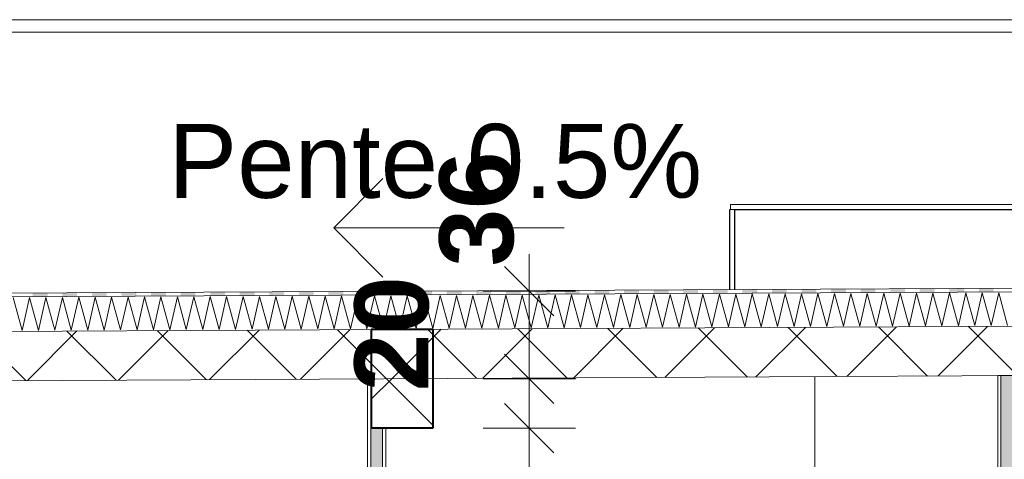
# Model space of a CAD drawing. Header units: millimetres. Extents: x -58263 to 69124, y -53000 to 22363.
# Tile 17 of 29: x -23009 to -19013, y 6486 to 8270. Entities that reach past the tile are written whole.
import ezdxf

# ---------------------------------------------------------------- set-up
doc = ezdxf.new("R2010")
doc.units = ezdxf.units.MM
doc.header["$MEASUREMENT"] = 0
doc.linetypes.add('Wipeout_Contour', pattern=[1000, 0, -1000])
for name, color, linetype in [('2D - Texte pour 100ème', 7, 'Continuous'), ('Nouveau_2D - Cotations pour 100ème', 7, 'Continuous'), ('Nouveau__Constr - Poutres', 7, 'Continuous'), ('Nouveau__Murs ext - Bardages', 7, 'Continuous'), ('Nouveau__Murs int non porteurs - Cloisons', 7, 'Continuous'), ('Nouveau__Sols - Dalles', 7, 'Continuous'), ('Nouveau__Toits - Toitures', 7, 'Continuous'), ('Nouveau_Exter - Environnement', 7, 'Continuous')]:
    doc.layers.add(name, color=color, linetype=linetype)
doc.styles.add('STYLE_GENERE_2', font='arial.ttf')
doc.styles.add('STYLE_GENERE_3', font='arial.ttf')
doc.dimstyles.new('STYLE_GENERE__1', dxfattribs={"dimtxt": 300, "dimasz": 190, "dimexe": 0.18, "dimexo": 989.657151, "dimgap": 0, "dimtad": 1, "dimlfac": 0.001, "dimzin": 0, "dimdsep": 46, "dimtxsty": 'STYLE_GENERE_2', "dimblk": 'ARROWHEAD_6', "dimblk1": 'ARROWHEAD_6', "dimblk2": 'ARROWHEAD_6', "dimcen": 0.09, "dimclrd": 7, "dimclre": 7, "dimclrt": 7, "dimazin": 0, "dimtfac": 1, "dimtdec": 4, "dimtmove": 0, "dimatfit": 3, "dimfxl": 0, "dimtolj": 1, "dimtzin": 0, "dimarcsym": 0})
doc.dimstyles.new('STYLE_GENERE__4', dxfattribs={"dimtxt": 300, "dimasz": 190, "dimexe": 0.18, "dimexo": 5949.227272, "dimgap": 0, "dimtad": 1, "dimlfac": 0.001, "dimzin": 0, "dimdsep": 46, "dimtxsty": 'STYLE_GENERE_2', "dimblk": 'ARROWHEAD_6', "dimblk1": 'ARROWHEAD_6', "dimblk2": 'ARROWHEAD_6', "dimcen": 0.09, "dimclrd": 7, "dimclre": 7, "dimclrt": 7, "dimazin": 0, "dimtfac": 1, "dimtdec": 4, "dimtmove": 0, "dimatfit": 3, "dimfxl": 0, "dimtolj": 1, "dimtzin": 0, "dimarcsym": 0})
pattern_1 = [(45, (0, 0), (-183.8478, 183.8478), []), (135, (0, 0), (183.8478, 183.8478), [])]

# ---------------------------------------------------------------- blocks, each defined once
blk = doc.blocks.new('Élément de coupe_21')
at = {"layer": 'Nouveau__Murs ext - Bardages', "color": 7, "linetype": 'Continuous', "lineweight": 13}
for p, q in [((-11184.6, 8270), (-27030.6, 8270)), ((-11184.6, 8220), (-27030.6, 8220))]:
    blk.add_line(p, q, dxfattribs=at)
blk = doc.blocks.new('Élément de coupe_27')
at = {"layer": 'Nouveau_Exter - Environnement', "color": 7, "linetype": 'Continuous', "lineweight": 30}
for p, q in [((-20127.6, 7500), (-20124.6, 7500)), ((-20127.6, 7175), (-20127.6, 7500))]:
    blk.add_line(p, q, dxfattribs=at)
blk = doc.blocks.new('Élément de coupe_29')
at = {"layer": 'Nouveau_Exter - Environnement', "color": 7, "linetype": 'Continuous', "lineweight": 30}
for p, q in [((-20107.6, 7500), (-20107.6, 7175.1)), ((-20107.6, 7500), (-18107.6, 7500)), ((-18107.6, 7185.1), (-18107.6, 7500))]:
    blk.add_line(p, q, dxfattribs=at)
blk = doc.blocks.new('*X49')
at = {"layer": 'Nouveau__Murs int non porteurs - Cloisons', "linetype": 'Continuous', "lineweight": 5}
blk.add_hatch(color=250, dxfattribs=at).paths.add_polyline_path([(-21584.6, 3560), (-21536.6, 3560), (-21536.6, 6160), (-21536.6, 6221), (-21536.6, 6612.7), (-21582.6, 6612.7), (-21582.6, 6812.7), (-21584.6, 6812.7), (-21584.6, 6221), (-21584.6, 6160)])
blk = doc.blocks.new('Élément de coupe_38')
at = {"color": 254, "linetype": 'Wipeout_Contour', "lineweight": 0, "ltscale": 90219.627187}
blk.add_wipeout([(-21597.6, 6221), (-21584.6, 6221), (-21584.6, 6812.7), (-21597.6, 6812.7)], dxfattribs=at).dxf.layer = 'Nouveau__Murs int non porteurs - Cloisons'
at = {"color": 254, "linetype": 'Wipeout_Contour', "lineweight": 0, "ltscale": 89867.016041}
blk.add_wipeout([(-21523.6, 6612.7), (-21536.6, 6612.7), (-21536.6, 6221), (-21523.6, 6221)], dxfattribs=at).dxf.layer = 'Nouveau__Murs int non porteurs - Cloisons'
at = {"color": 254, "linetype": 'Wipeout_Contour', "lineweight": 0, "ltscale": 88670.410382}
blk.add_wipeout([(-21597.6, 6160), (-21597.6, 3560), (-21584.6, 3560), (-21584.6, 6160)], dxfattribs=at).dxf.layer = 'Nouveau__Murs int non porteurs - Cloisons'
at = {"color": 254, "linetype": 'Wipeout_Contour', "lineweight": 0, "ltscale": 88432.734231}
blk.add_wipeout([(-21523.6, 6160), (-21536.6, 6160), (-21536.6, 3560), (-21523.6, 3560)], dxfattribs=at).dxf.layer = 'Nouveau__Murs int non porteurs - Cloisons'
at = {"color": 254, "linetype": 'Wipeout_Contour', "lineweight": 0, "ltscale": 223799.850787}
blk.add_wipeout([(-21584.6, 3560), (-21536.6, 3560), (-21536.6, 6160), (-21536.6, 6221), (-21536.6, 6612.7), (-21582.6, 6612.7), (-21582.6, 6812.7), (-21584.6, 6812.7), (-21584.6, 6221), (-21584.6, 6160)], dxfattribs=at).dxf.layer = 'Nouveau__Murs int non porteurs - Cloisons'
at = {"layer": 'Nouveau__Murs int non porteurs - Cloisons', "color": 7, "linetype": 'Continuous', "lineweight": 5}
for p, q in [((-21597.6, 6812.7), (-21597.6, 6221)), ((-21584.6, 6812.7), (-21597.6, 6812.7)), ((-21523.6, 6612.7), (-21523.6, 6221)), ((-21597.6, 6160), (-21597.6, 3560)), ((-21523.6, 6160), (-21523.6, 3560))]:
    blk.add_line(p, q, dxfattribs=at)
at = {"layer": 'Nouveau__Murs int non porteurs - Cloisons', "color": 7, "linetype": 'Continuous', "lineweight": 13}
for p, q in [((-21582.6, 6812.7), (-21584.6, 6812.7)), ((-21536.6, 3560), (-21584.6, 3560))]:
    blk.add_line(p, q, dxfattribs=at)
at = {"layer": 'Nouveau__Murs int non porteurs - Cloisons', "color": 7, "linetype": 'Continuous', "lineweight": 13, "flags": 128}
for points in [[(-21584.6, 6812.7), (-21584.6, 6221), (-21584.6, 6173), (-21584.6, 6160), (-21584.6, 3560)], [(-21536.6, 6612.7), (-21536.6, 6221), (-21536.6, 6173), (-21536.6, 6160), (-21536.6, 3560)]]:
    blk.add_lwpolyline(points, dxfattribs=at)
at = {"layer": 'Nouveau__Murs int non porteurs - Cloisons', "lineweight": 0}
blk.add_blockref('*X49', (0, 0), dxfattribs=at)
blk = doc.blocks.new('Élément de coupe_70')
at = {"layer": 'Nouveau__Sols - Dalles', "color": 7, "linetype": 'Continuous', "lineweight": 13}
for p, q in [((-20124.6, 7500), (-20124.6, 7520)), ((-20124.6, 7520), (-18097.6, 7520)), ((-18097.6, 7500), (-18097.6, 7520)), ((-20124.6, 7500), (-20107.6, 7500))]:
    blk.add_line(p, q, dxfattribs=at)
blk = doc.blocks.new('*X93')
at = {"layer": 'Nouveau__Murs int non porteurs - Cloisons', "linetype": 'Continuous', "lineweight": 5}
blk.add_hatch(color=250, dxfattribs=at).paths.add_polyline_path([(-19026.6, 6221), (-19026.6, 6160), (-19026.6, 3560), (-18978.6, 3560), (-18978.6, 6160), (-18978.6, 6221), (-18978.6, 6825.8), (-19026.6, 6825.8)])
blk = doc.blocks.new('Élément de coupe_79')
at = {"color": 254, "linetype": 'Wipeout_Contour', "lineweight": 0, "ltscale": 80487.937225}
blk.add_wipeout([(-19026.6, 6825.8), (-19039.6, 6825.8), (-19039.6, 6221), (-19026.6, 6221)], dxfattribs=at).dxf.layer = 'Nouveau__Murs int non porteurs - Cloisons'
at = {"color": 254, "linetype": 'Wipeout_Contour', "lineweight": 0, "ltscale": 80257.17505}
blk.add_wipeout([(-18978.6, 6221), (-18965.6, 6221), (-18965.6, 6825.8), (-18978.6, 6825.8)], dxfattribs=at).dxf.layer = 'Nouveau__Murs int non porteurs - Cloisons'
at = {"color": 254, "linetype": 'Wipeout_Contour', "lineweight": 0, "ltscale": 78736.457493}
blk.add_wipeout([(-19026.6, 6160), (-19039.6, 6160), (-19039.6, 3560), (-19026.6, 3560)], dxfattribs=at).dxf.layer = 'Nouveau__Murs int non porteurs - Cloisons'
at = {"color": 254, "linetype": 'Wipeout_Contour', "lineweight": 0, "ltscale": 78500.489283}
blk.add_wipeout([(-18978.6, 3560), (-18965.6, 3560), (-18965.6, 6160), (-18978.6, 6160)], dxfattribs=at).dxf.layer = 'Nouveau__Murs int non porteurs - Cloisons'
at = {"color": 254, "linetype": 'Wipeout_Contour', "lineweight": 0, "ltscale": 158991.452184}
blk.add_wipeout([(-19026.6, 6221), (-19026.6, 6160), (-19026.6, 3560), (-18978.6, 3560), (-18978.6, 6160), (-18978.6, 6221), (-18978.6, 6825.8), (-19026.6, 6825.8)], dxfattribs=at).dxf.layer = 'Nouveau__Murs int non porteurs - Cloisons'
at = {"layer": 'Nouveau__Murs int non porteurs - Cloisons', "color": 7, "linetype": 'Continuous', "lineweight": 5}
for p, q in [((-19039.6, 6825.8), (-19039.6, 6221)), ((-19026.6, 6825.8), (-19039.6, 6825.8)), ((-18965.6, 6825.8), (-18978.6, 6825.8)), ((-18965.6, 6825.8), (-18965.6, 6221)), ((-19039.6, 6160), (-19039.6, 3560)), ((-18965.6, 6160), (-18965.6, 3560))]:
    blk.add_line(p, q, dxfattribs=at)
at = {"layer": 'Nouveau__Murs int non porteurs - Cloisons', "color": 7, "linetype": 'Continuous', "lineweight": 13}
for p, q in [((-18978.6, 6825.8), (-19026.6, 6825.8)), ((-18978.6, 3560), (-19026.6, 3560))]:
    blk.add_line(p, q, dxfattribs=at)
at = {"layer": 'Nouveau__Murs int non porteurs - Cloisons', "color": 7, "linetype": 'Continuous', "lineweight": 13, "flags": 128}
for points in [[(-19026.6, 6825.8), (-19026.6, 6221), (-19026.6, 6173), (-19026.6, 6160), (-19026.6, 3560)], [(-18978.6, 6825.8), (-18978.6, 6221), (-18978.6, 6173), (-18978.6, 6160), (-18978.6, 3560)]]:
    blk.add_lwpolyline(points, dxfattribs=at)
at = {"layer": 'Nouveau__Murs int non porteurs - Cloisons', "lineweight": 0}
blk.add_blockref('*X93', (0, 0), dxfattribs=at)
blk = doc.blocks.new('Élément de coupe_87')
at = {"layer": 'Nouveau__Murs int non porteurs - Cloisons', "color": 7, "linetype": 'Continuous', "lineweight": 5}
for p, q in [((-19782.7, 6821.7), (-19782.7, 6221)), ((-19782.7, 6160), (-19782.7, 3560))]:
    blk.add_line(p, q, dxfattribs=at)
blk = doc.blocks.new('Élément de coupe_115')
at = {"layer": 'Nouveau__Constr - Poutres', "linetype": 'Continuous', "lineweight": 35}
h = blk.add_hatch(dxfattribs=at)
h.set_pattern_fill('Béton', style=0, pattern_type=2)
h.set_pattern_definition(pattern_1)
h.paths.add_polyline_path([(-21582.6, 6612.7), (-21332.6, 6612.7), (-21332.6, 6814), (-21582.6, 6812.7)])
at = {"layer": 'Nouveau__Constr - Poutres', "color": 7, "linetype": 'Continuous', "lineweight": 40}
for p, q in [((-21582.6, 7012.7), (-21582.6, 6812.7)), ((-21332.6, 7012.7), (-21582.6, 7012.7)), ((-21332.6, 7012.7), (-21332.6, 6612.7)), ((-21582.6, 6812.7), (-21582.6, 6612.7)), ((-21332.6, 6612.7), (-21523.6, 6612.7))]:
    blk.add_line(p, q, dxfattribs=at)
at = {"layer": 'Nouveau__Constr - Poutres', "color": 7, "linetype": 'Continuous', "lineweight": 40, "flags": 128}
blk.add_lwpolyline([(-21523.6, 6612.7), (-21536.6, 6612.7), (-21582.6, 6612.7)], dxfattribs=at)
blk = doc.blocks.new('*X180')
at = {"layer": 'Nouveau__Toits - Toitures', "color": 250, "linetype": 'Continuous', "lineweight": 5}
for p, q in [((-20866.3, 7019.7), (-20836, 7153.1)), ((-20836, 7153.1), (-20799.7, 7020)), ((-20799.7, 7020), (-20769.4, 7153.4)), ((-20769.4, 7153.4), (-20733, 7020.4)), ((-20733, 7020.4), (-20702.7, 7153.8)), ((-20702.7, 7153.8), (-20666.3, 7020.7)), ((-20666.3, 7020.7), (-20636, 7154.1)), ((-20636, 7154.1), (-20599.7, 7021)), ((-20599.7, 7021), (-20569.4, 7154.4)), ((-20569.4, 7154.4), (-20533, 7021.4)), ((-20533, 7021.4), (-20502.7, 7154.8)), ((-20502.7, 7154.8), (-20466.3, 7021.7)), ((-20466.3, 7021.7), (-20436, 7155.1)), ((-20436, 7155.1), (-20399.7, 7022)), ((-20399.7, 7022), (-20369.4, 7155.4)), ((-20369.4, 7155.4), (-20333, 7022.4)), ((-20333, 7022.4), (-20302.7, 7155.8)), ((-20302.7, 7155.8), (-20266.3, 7022.7)), ((-20266.3, 7022.7), (-20236, 7156.1)), ((-20236, 7156.1), (-20199.7, 7023)), ((-20199.7, 7023), (-20169.4, 7156.4)), ((-20169.4, 7156.4), (-20133, 7023.4)), ((-20133, 7023.4), (-20102.7, 7156.8)), ((-20102.7, 7156.8), (-20066.3, 7023.7)), ((-20066.3, 7023.7), (-20036, 7157.1)), ((-20036, 7157.1), (-19999.7, 7024)), ((-19999.7, 7024), (-19969.4, 7157.4)), ((-19969.4, 7157.4), (-19933, 7024.4)), ((-19933, 7024.4), (-19902.7, 7157.8)), ((-19902.7, 7157.8), (-19866.3, 7024.7)), ((-19866.3, 7024.7), (-19836, 7158.1)), ((-19836, 7158.1), (-19799.7, 7025)), ((-19799.7, 7025), (-19769.4, 7158.4)), ((-19769.4, 7158.4), (-19733, 7025.4)), ((-19733, 7025.4), (-19702.7, 7158.8)), ((-19702.7, 7158.8), (-19666.3, 7025.7)), ((-19666.3, 7025.7), (-19636, 7159.1)), ((-19636, 7159.1), (-19599.7, 7026)), ((-19599.7, 7026), (-19569.4, 7159.4)), ((-19569.4, 7159.4), (-19533, 7026.4)), ((-19533, 7026.4), (-19502.7, 7159.8)), ((-19502.7, 7159.8), (-19466.3, 7026.7)), ((-19466.3, 7026.7), (-19436, 7160.1)), ((-19436, 7160.1), (-19399.7, 7027)), ((-19399.7, 7027), (-19369.4, 7160.4)), ((-19369.4, 7160.4), (-19333, 7027.4)), ((-19333, 7027.4), (-19302.7, 7160.8)), ((-19302.7, 7160.8), (-19266.3, 7027.7)), ((-19266.3, 7027.7), (-19236, 7161.1)), ((-19236, 7161.1), (-19199.7, 7028)), ((-19199.7, 7028), (-19169.4, 7161.4)), ((-19169.4, 7161.4), (-19133, 7028.4)), ((-19133, 7028.4), (-19102.7, 7161.8)), ((-19102.7, 7161.8), (-19066.3, 7028.7)), ((-19066.3, 7028.7), (-19036, 7162.1)), ((-19036, 7162.1), (-18999.7, 7029)), ((-23036, 7142.1), (-22999.6, 7009)), ((-22999.6, 7009), (-22969.3, 7142.4)), ((-22969.3, 7142.4), (-22933, 7009.4)), ((-22933, 7009.4), (-22902.7, 7142.8)), ((-22902.7, 7142.8), (-22866.3, 7009.7)), ((-22866.3, 7009.7), (-22836, 7143.1)), ((-22836, 7143.1), (-22799.6, 7010)), ((-22799.6, 7010), (-22769.3, 7143.4)), ((-22769.3, 7143.4), (-22733, 7010.4)), ((-22733, 7010.4), (-22702.7, 7143.8)), ((-22702.7, 7143.8), (-22666.3, 7010.7)), ((-22666.3, 7010.7), (-22636, 7144.1)), ((-22636, 7144.1), (-22599.6, 7011)), ((-22599.6, 7011), (-22569.3, 7144.4)), ((-22569.3, 7144.4), (-22533, 7011.4)), ((-22533, 7011.4), (-22502.7, 7144.8)), ((-22502.7, 7144.8), (-22466.3, 7011.7)), ((-22466.3, 7011.7), (-22436, 7145.1)), ((-22436, 7145.1), (-22399.6, 7012)), ((-22399.6, 7012), (-22369.3, 7145.4)), ((-22369.3, 7145.4), (-22333, 7012.4)), ((-22333, 7012.4), (-22302.7, 7145.8)), ((-22302.7, 7145.8), (-22266.3, 7012.7)), ((-22266.3, 7012.7), (-22236, 7146.1)), ((-22236, 7146.1), (-22199.6, 7013)), ((-22199.6, 7013), (-22169.3, 7146.4)), ((-22169.3, 7146.4), (-22133, 7013.4)), ((-22133, 7013.4), (-22102.7, 7146.8)), ((-22102.7, 7146.8), (-22066.3, 7013.7)), ((-22066.3, 7013.7), (-22036, 7147.1)), ((-22036, 7147.1), (-21999.6, 7014)), ((-21999.6, 7014), (-21969.3, 7147.4)), ((-21969.3, 7147.4), (-21933, 7014.4)), ((-21933, 7014.4), (-21902.7, 7147.8)), ((-21902.7, 7147.8), (-21866.3, 7014.7)), ((-21866.3, 7014.7), (-21836, 7148.1)), ((-21836, 7148.1), (-21799.6, 7015)), ((-21799.6, 7015), (-21769.3, 7148.4)), ((-21769.3, 7148.4), (-21733, 7015.4)), ((-21733, 7015.4), (-21702.7, 7148.8)), ((-21702.7, 7148.8), (-21666.3, 7015.7)), ((-21666.3, 7015.7), (-21636, 7149.1)), ((-21636, 7149.1), (-21599.6, 7016)), ((-21599.6, 7016), (-21569.3, 7149.4)), ((-21569.3, 7149.4), (-21533, 7016.4)), ((-21533, 7016.4), (-21502.7, 7149.8)), ((-21502.7, 7149.8), (-21466.3, 7016.7)), ((-21466.3, 7016.7), (-21436, 7150.1)), ((-21436, 7150.1), (-21399.6, 7017)), ((-21399.6, 7017), (-21369.4, 7150.4)), ((-21369.4, 7150.4), (-21333, 7017.4)), ((-21333, 7017.4), (-21302.7, 7150.8)), ((-21302.7, 7150.8), (-21266.3, 7017.7)), ((-21266.3, 7017.7), (-21236, 7151.1)), ((-21236, 7151.1), (-21199.7, 7018)), ((-21199.7, 7018), (-21169.4, 7151.4)), ((-21169.4, 7151.4), (-21133, 7018.4)), ((-21133, 7018.4), (-21102.7, 7151.8)), ((-21102.7, 7151.8), (-21066.3, 7018.7)), ((-21066.3, 7018.7), (-21036, 7152.1)), ((-21036, 7152.1), (-20999.7, 7019)), ((-20999.7, 7019), (-20969.4, 7152.4)), ((-20969.4, 7152.4), (-20933, 7019.4)), ((-20933, 7019.4), (-20902.7, 7152.8)), ((-20902.7, 7152.8), (-20866.3, 7019.7))]:
    blk.add_line(p, q, dxfattribs=at)
blk = doc.blocks.new('*X181')
at = {"layer": 'Nouveau__Toits - Toitures', "linetype": 'Continuous', "lineweight": 15}
for points in [[(-22956, 7160.9), (-22955.9, 7145.9), (-22895.9, 7146.2), (-22896, 7161.2)], [(-22836, 7161.5), (-22835.9, 7146.5), (-22775.9, 7146.8), (-22776, 7161.8)], [(-22716, 7162.1), (-22715.9, 7147.1), (-22655.9, 7147.4), (-22656, 7162.4)], [(-22596, 7162.7), (-22595.9, 7147.7), (-22535.9, 7148), (-22536, 7163)], [(-22476, 7163.3), (-22475.9, 7148.3), (-22415.9, 7148.6), (-22416, 7163.6)], [(-22356, 7163.9), (-22355.9, 7148.9), (-22295.9, 7149.2), (-22296, 7164.2)], [(-22236, 7164.5), (-22235.9, 7149.5), (-22175.9, 7149.8), (-22176, 7164.8)], [(-22116, 7165.1), (-22115.9, 7150.1), (-22055.9, 7150.4), (-22056, 7165.4)], [(-21996, 7165.7), (-21995.9, 7150.7), (-21935.9, 7151), (-21936, 7166)], [(-21876, 7166.3), (-21875.9, 7151.3), (-21815.9, 7151.6), (-21816, 7166.6)], [(-21756, 7166.9), (-21755.9, 7151.9), (-21695.9, 7152.2), (-21696, 7167.2)], [(-21636, 7167.5), (-21635.9, 7152.5), (-21575.9, 7152.8), (-21576, 7167.8)], [(-21516, 7168.1), (-21515.9, 7153.1), (-21455.9, 7153.4), (-21456, 7168.4)], [(-21396, 7168.7), (-21395.9, 7153.7), (-21335.9, 7154), (-21336, 7169)], [(-21276, 7169.3), (-21275.9, 7154.3), (-21215.9, 7154.6), (-21216, 7169.6)], [(-21156, 7169.9), (-21155.9, 7154.9), (-21095.9, 7155.2), (-21096, 7170.2)], [(-21036, 7170.5), (-21035.9, 7155.5), (-20975.9, 7155.8), (-20976, 7170.8)], [(-20916, 7171.1), (-20915.9, 7156.1), (-20855.9, 7156.4), (-20856, 7171.4)], [(-20796, 7171.7), (-20795.9, 7156.7), (-20735.9, 7157), (-20736, 7172)], [(-20676, 7172.3), (-20675.9, 7157.3), (-20615.9, 7157.6), (-20616, 7172.6)], [(-20556, 7172.9), (-20555.9, 7157.9), (-20495.9, 7158.2), (-20496, 7173.2)], [(-20436, 7173.5), (-20435.9, 7158.5), (-20375.9, 7158.8), (-20376, 7173.8)], [(-20316, 7174.1), (-20315.9, 7159.1), (-20255.9, 7159.4), (-20256, 7174.4)], [(-20196, 7174.7), (-20195.9, 7159.7), (-20135.9, 7160), (-20136, 7175)], [(-20076, 7175.3), (-20075.9, 7160.3), (-20015.9, 7160.6), (-20016, 7175.6)], [(-19956, 7175.9), (-19955.9, 7160.9), (-19895.9, 7161.2), (-19896, 7176.2)], [(-19836, 7176.5), (-19835.9, 7161.5), (-19775.9, 7161.8), (-19776, 7176.8)], [(-19716, 7177.1), (-19715.9, 7162.1), (-19655.9, 7162.4), (-19656, 7177.4)], [(-19596, 7177.7), (-19595.9, 7162.7), (-19536, 7163), (-19536, 7178)], [(-19476, 7178.3), (-19476, 7163.3), (-19416, 7163.6), (-19416, 7178.6)], [(-19356, 7178.9), (-19356, 7163.9), (-19296, 7164.2), (-19296, 7179.2)], [(-19236, 7179.5), (-19236, 7164.5), (-19176, 7164.8), (-19176, 7179.8)], [(-19116, 7180.1), (-19116, 7165.1), (-19056, 7165.4), (-19056, 7180.4)]]:
    blk.add_hatch(color=7, dxfattribs=at).paths.add_polyline_path(points)
blk = doc.blocks.new('Élément de coupe_162')
at = {"layer": 'Nouveau__Toits - Toitures', "linetype": 'Continuous', "lineweight": 35}
h = blk.add_hatch(dxfattribs=at)
h.set_pattern_fill('Béton', style=0, pattern_type=2)
h.set_pattern_definition(pattern_1)
h.paths.add_polyline_path([(-27135.6, 6785.2), (-27085.6, 6785.2), (-25131, 6795), (-21597.6, 6812.7), (-21597.6, 6812.7), (-21582.6, 6812.7), (-19039.6, 6825.4), (-19039.6, 6825.8), (-18965.6, 6825.8), (-17865.6, 6831.3), (-17865.6, 6831.7), (-17791.6, 6831.7), (-16882.6, 6836.2), (-16882.6, 7036.2), (-27135.6, 6985)])
at = {"layer": 'Nouveau__Toits - Toitures', "color": 7, "linetype": 'Continuous', "lineweight": 5}
for p, q in [((-11079.6, 7220.2), (-27135.6, 7140)), ((-11079.6, 7205.2), (-27135.6, 7125)), ((-11079.6, 7065.2), (-27135.6, 6985))]:
    blk.add_line(p, q, dxfattribs=at)
at = {"layer": 'Nouveau__Toits - Toitures', "color": 7, "linetype": 'Continuous', "lineweight": 15}
blk.add_line((-11079.6, 6865.2), (-27135.6, 6785), dxfattribs=at)
at = {"layer": 'Nouveau__Toits - Toitures', "lineweight": 0}
for name in ['*X181', '*X180']:
    blk.add_blockref(name, (0, 0), dxfattribs=at)
blk = doc.blocks.new('Ligne_1', base_point=(-20798.9, 7425.1))
at = {"color": 7, "linetype": 'Continuous', "lineweight": 13}
for p, q in [((-21734.9, 7425.1), (-21534.9, 7625.1)), ((-20798.9, 7425.1), (-21734.9, 7425.1)), ((-21734.9, 7425.1), (-21534.9, 7225.1))]:
    blk.add_line(p, q, dxfattribs=at)
blk = doc.blocks.new('*D217')
at = {"layer": 'Nouveau_2D - Cotations pour 100ème', "color": 7, "linetype": 'Continuous', "lineweight": 13}
for p, q in [((-26680.4, 6885), (-26480.4, 6685)), ((-26580.4, 3560), (-26580.4, 6785)), ((-26680.4, 3660), (-26480.4, 3460)), ((-26392.9, 3560), (-26767.9, 3560)), ((-26580.4, 3340), (-26580.4, 3560))]:
    blk.add_line(p, q, dxfattribs=at)
at = {"layer": 'Nouveau_2D - Cotations pour 100ème', "color": 7, "lineweight": 13, "char_height": 300, "attachment_point": 7, "rotation": 90, "style": 'STYLE_GENERE_2'}
for s, insert in [('{\\A1;\\fArial|b1|i0|c0|p0;36}', (-26640.4, 6227.3)), ('{\\A1;\\fArial|b1|i0|c0|p0;3,22}', (-26640.4, 4543.3))]:
    blk.add_mtext(s, dxfattribs=dict(at, insert=insert))
blk = doc.blocks.new('ARROWHEAD_6')
at = {"color": 0, "linetype": 'Continuous', "lineweight": 0}
for p, q in [((-0.5, -0.5), (0.5, 0.5)), ((0, 0), (-1, 0))]:
    blk.add_line(p, q, dxfattribs=at)
blk = doc.blocks.new('*D248')
at = {"layer": 'Nouveau_2D - Cotations pour 100ème', "color": 7, "linetype": 'Continuous', "lineweight": 13}
for p, q in [((-21041.2, 6712.7), (-20841.2, 6512.7)), ((-20753.7, 6612.7), (-21128.7, 6612.7)), ((-20941.2, 6221), (-20941.2, 6612.7)), ((-21041.2, 6321), (-20841.2, 6121)), ((-20841.2, 6060), (-21041.2, 6260)), ((-20753.7, 6221), (-21128.7, 6221))]:
    blk.add_line(p, q, dxfattribs=at)
blk = doc.blocks.new('*D249')
at = {"layer": 'Nouveau_2D - Cotations pour 100ème', "color": 7, "linetype": 'Continuous', "lineweight": 13}
for p, q in [((-21041.2, 6912.7), (-20841.2, 6712.7)), ((-20753.7, 6812.7), (-21128.7, 6812.7)), ((-20941.2, 6612.7), (-20941.2, 6812.7)), ((-21041.2, 6712.7), (-20841.2, 6512.7)), ((-20753.7, 6612.7), (-21128.7, 6612.7))]:
    blk.add_line(p, q, dxfattribs=at)
at = {"layer": 'Nouveau_2D - Cotations pour 100ème', "color": 7, "lineweight": 13, "insert": (-21346.2, 6762.7), "char_height": 300, "attachment_point": 7, "rotation": 90, "style": 'STYLE_GENERE_2'}
blk.add_mtext('{\\A1;\\fArial|b1|i0|c0|p0;20}', dxfattribs=at)
blk = doc.blocks.new('*D250')
at = {"layer": 'Nouveau_2D - Cotations pour 100ème', "color": 7, "linetype": 'Continuous', "lineweight": 13}
for p, q in [((-20941.2, 7168.9), (-20941.2, 7318.9)), ((-20841.2, 7068.9), (-21041.2, 7268.9)), ((-20753.7, 7168.9), (-21128.7, 7168.9)), ((-20941.2, 6812.7), (-20941.2, 7168.9)), ((-21041.2, 6912.7), (-20841.2, 6712.7)), ((-20753.7, 6812.7), (-21128.7, 6812.7))]:
    blk.add_line(p, q, dxfattribs=at)
at = {"layer": 'Nouveau_2D - Cotations pour 100ème', "color": 7, "lineweight": 13, "insert": (-21001.2, 7268.9), "char_height": 300, "attachment_point": 7, "rotation": 90, "style": 'STYLE_GENERE_2'}
blk.add_mtext('{\\A1;\\fArial|b1|i0|c0|p0;36}', dxfattribs=at)

msp = doc.modelspace()

# ---------------------------------------------------------------- block references
at = {"color": 7, "linetype": 'Continuous', "lineweight": 13}
msp.add_blockref('Ligne_1', (-20798.863, 7425.091), dxfattribs=at)
at = {"layer": 'Nouveau__Murs ext - Bardages', "lineweight": 0}
msp.add_blockref('Élément de coupe_21', (0, 0), dxfattribs=at)
at = {"layer": 'Nouveau__Murs int non porteurs - Cloisons', "lineweight": 0}
for name in ['Élément de coupe_38', 'Élément de coupe_87', 'Élément de coupe_79']:
    msp.add_blockref(name, (0, 0), dxfattribs=at)
at = {"layer": 'Nouveau__Sols - Dalles', "lineweight": 0}
msp.add_blockref('Élément de coupe_70', (0, 0), dxfattribs=at)
at = {"layer": 'Nouveau_Exter - Environnement', "lineweight": 0}
for name in ['Élément de coupe_27', 'Élément de coupe_29']:
    msp.add_blockref(name, (0, 0), dxfattribs=at)

# ---------------------------------------------------------------- texts
at = {"layer": '2D - Texte pour 100ème', "color": 7, "linetype": 'Continuous', "lineweight": 13, "insert": (-21322.689, 7694.92), "char_height": 300, "attachment_point": 5, "style": 'STYLE_GENERE_3'}
msp.add_mtext('{\\A1;\\fArial|b0|i0|c0|p0;Pente 0.5%}', dxfattribs=at)

# ---------------------------------------------------------------- dimensions: what is measured, and where the dimension line sits
at = {"layer": 'Nouveau_2D - Cotations pour 100ème', "color": 7, "linetype": 'Continuous', "lineweight": 13}
dim = msp.add_linear_dim(base=(-20941.169, 7168.928), p1=(-21332.565, 6812.733), p2=(-21344.048, 7168.928), angle=90, dimstyle='STYLE_GENERE__4', dxfattribs=at)
dim.commit()
dim.dimension.update_dxf_attribs({"geometry": '*D250', "text_midpoint": (-21151.169, 7497.237), "dimtype": 160, "text_rotation": 90})

# ---------------------------------------------------------------- next in the draw order: block references
at = {"layer": 'Nouveau__Constr - Poutres', "lineweight": 0}
msp.add_blockref('Élément de coupe_115', (0, 0), dxfattribs=at)
at = {"layer": 'Nouveau__Toits - Toitures', "lineweight": 0}
msp.add_blockref('Élément de coupe_162', (0, 0), dxfattribs=at)

# ---------------------------------------------------------------- next in the draw order: dimensions: what is measured, and where the dimension line sits
at = {"layer": 'Nouveau_2D - Cotations pour 100ème', "color": 7, "linetype": 'Continuous', "lineweight": 13}
for base, p1, p2, dimstyle, picture, middle in [((-20941.169, 6812.733), (-21332.565, 6612.733), (-21332.565, 6812.733), 'STYLE_GENERE__4', '*D249', (-21496.169, 6991.042)), ((-26580.442, 6784.966), (-19107.562, 3560), (-27135.562, 6784.966), 'STYLE_GENERE__1', '*D217', (-26790.442, 4931.659)), ((-20941.169, 6612.733), (-21523.562, 6221), (-21332.565, 6612.733), 'STYLE_GENERE__4', '*D248', (-21496.169, 6233.407))]:
    dim = msp.add_linear_dim(base=base, p1=p1, p2=p2, angle=90, dimstyle=dimstyle, dxfattribs=at)
    dim.commit()
    dim.dimension.update_dxf_attribs({"geometry": picture, "text_midpoint": middle, "dimtype": 160, "text_rotation": 90})

doc.saveas('drawing.dxf')
